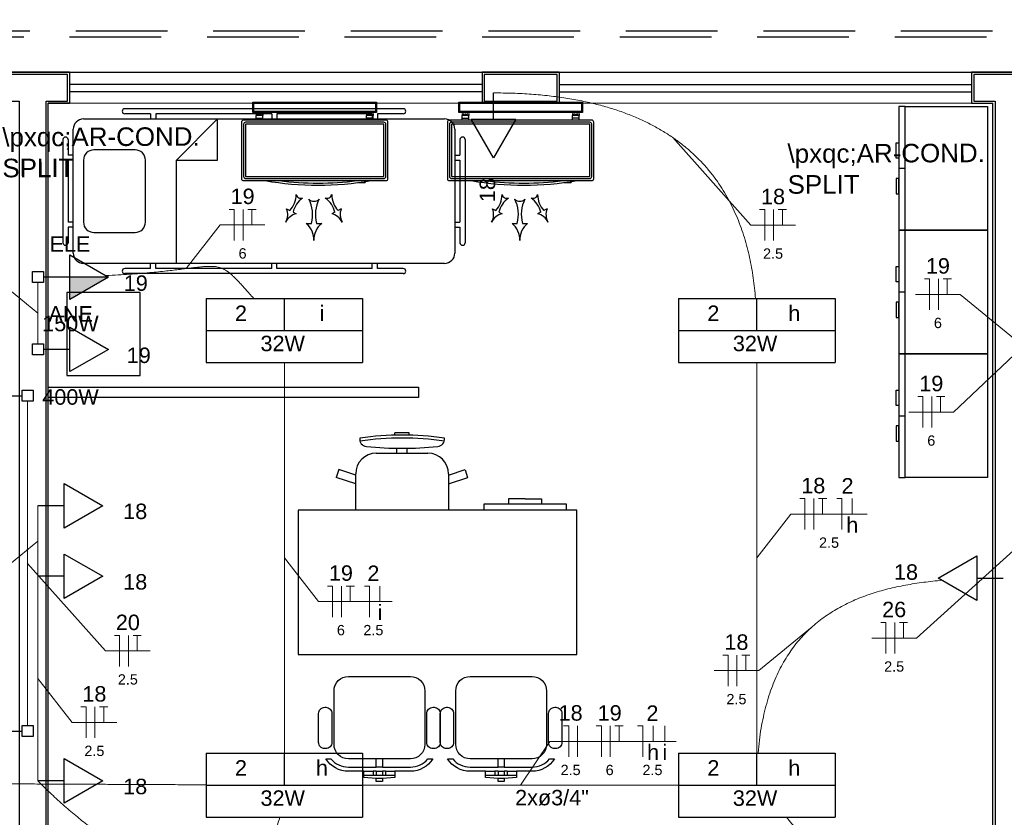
# Model space of a CAD drawing. Header units: feet. Extents: x -18 to 1038, y -110 to 48.
# Tile 166 of 199: x 786.41 to 791.18, y -12.59 to -8.73. Entities that reach past the tile are written whole.
import ezdxf

# ---------------------------------------------------------------- set-up
doc = ezdxf.new("R2010")
doc.units = ezdxf.units.FT
doc.header["$MEASUREMENT"] = 0
doc.linetypes.add('HIDDEN', pattern=[0.9525, 0.635, -0.3175])
for name, color, linetype, lineweight in [('02', 2, 'Continuous', 20), ('EL-Condutos', 4, 'Continuous', 5), ('EL-Fios (Fase 1)', 7, 'Continuous', 5), ('EL-Fios (Fase 2)', 7, 'Continuous', 5), ('EL-Fios (Fase 3)', 7, 'Continuous', 5), ('EL-Fios (Neutro)', 7, 'Continuous', 5), ('EL-Fios (Retorno)', 7, 'Continuous', 5), ('EL-Fios (Terra)', 7, 'Continuous', 5), ('EL-Textos conduto', 7, 'Continuous', 5), ('EL-Textos fios', 7, 'Continuous', 5), ('Textos', 7, 'Continuous', 5)]:
    doc.layers.add(name, color=color, linetype=linetype, lineweight=lineweight)
for name, color, linetype in [('100_IMPIANTI', 251, 'Continuous'), ('ar-mob', 251, 'Continuous'), ('JANELA', 3, 'Continuous'), ('MOBILARIO', 8, 'Continuous'), ('P-SIMBOL', 5, 'Continuous'), ('parede', 5, 'Continuous'), ('porta', 3, 'Continuous'), ('PROJEÇÃO', 6, 'HIDDEN')]:
    doc.layers.add(name, color=color, linetype=linetype)
doc.styles.add('Arial', font='arial.ttf')

msp = doc.modelspace()

# ---------------------------------------------------------------- hatches: boundary and pattern name
at = {"layer": 'P-SIMBOL', "linetype": 'Continuous'}
msp.add_hatch(color=256, dxfattribs=at).paths.add_polyline_path([(786.6511, -9.9737), (786.8386, -9.9737), (786.6511, -10.082)])

# ---------------------------------------------------------------- linework, layer by layer
at = {"layer": '02', "color": 251}
for p, q in [((788.6499, -8.9803), (786.6499, -8.9803)), ((789.0233, -8.9803), (791.0233, -8.9803)), ((788.6499, -9.1303), (786.6499, -9.1303)), ((789.0233, -9.1303), (791.0233, -9.1303))]:
    msp.add_line(p, q, dxfattribs=at)
at = {"layer": '100_IMPIANTI'}
for p, q in [((787.5386, -9.1753), (787.5386, -9.1253)), ((787.5386, -9.1253), (788.1386, -9.1253)), ((787.5436, -9.1703), (787.5436, -9.1303)), ((787.5436, -9.1303), (788.1336, -9.1303)), ((788.1336, -9.1303), (788.1336, -9.1703)), ((788.1386, -9.1253), (788.1386, -9.1753)), ((788.5366, -9.1753), (788.5366, -9.1253)), ((788.5366, -9.1253), (789.1366, -9.1253)), ((788.5416, -9.1703), (788.5416, -9.1303)), ((788.5416, -9.1303), (789.1316, -9.1303)), ((789.1316, -9.1303), (789.1316, -9.1703)), ((789.1366, -9.1253), (789.1366, -9.1753)), ((788.1836, -9.2123), (787.4936, -9.2123)), ((788.1386, -9.1753), (787.5386, -9.1753)), ((788.1336, -9.1703), (787.5436, -9.1703)), ((787.5549, -9.1819), (787.5565, -9.1803)), ((787.5549, -9.1803), (787.5549, -9.1903)), ((787.5874, -9.1903), (787.5549, -9.1903)), ((787.5549, -9.2023), (787.5549, -9.1903)), ((787.5549, -9.2123), (787.5549, -9.2023)), ((787.5549, -9.2023), (787.5874, -9.2023)), ((787.5553, -9.1903), (787.5653, -9.1803)), ((787.5642, -9.1903), (787.5742, -9.1803)), ((787.573, -9.1903), (787.583, -9.1803)), ((787.5818, -9.1903), (787.5874, -9.1848)), ((787.5874, -9.1803), (787.5874, -9.1903)), ((787.5874, -9.2023), (787.5874, -9.1903)), ((787.5874, -9.2123), (787.5874, -9.2023)), ((788.0898, -9.1803), (788.0898, -9.1903)), ((788.0898, -9.1819), (788.0914, -9.1803)), ((788.1223, -9.1903), (788.0898, -9.1903)), ((788.0898, -9.2023), (788.0898, -9.1903)), ((788.0898, -9.2123), (788.0898, -9.2023)), ((788.1223, -9.2023), (788.0898, -9.2023)), ((788.0902, -9.1903), (788.1002, -9.1803)), ((788.0991, -9.1903), (788.1091, -9.1803)), ((788.1079, -9.1903), (788.1179, -9.1803)), ((788.1167, -9.1903), (788.1223, -9.1848)), ((788.1223, -9.1803), (788.1223, -9.1903)), ((788.1223, -9.2023), (788.1223, -9.1903)), ((788.1223, -9.2123), (788.1223, -9.2023)), ((789.1816, -9.2123), (788.4916, -9.2123)), ((789.1366, -9.1753), (788.5366, -9.1753)), ((789.1316, -9.1703), (788.5416, -9.1703)), ((788.5529, -9.1819), (788.5545, -9.1803)), ((788.5529, -9.1803), (788.5529, -9.1903)), ((788.5854, -9.1903), (788.5529, -9.1903)), ((788.5529, -9.2023), (788.5529, -9.1903)), ((788.5529, -9.2123), (788.5529, -9.2023)), ((788.5529, -9.2023), (788.5854, -9.2023)), ((788.5534, -9.1903), (788.5634, -9.1803)), ((788.5622, -9.1903), (788.5722, -9.1803)), ((788.571, -9.1903), (788.581, -9.1803)), ((788.5799, -9.1903), (788.5854, -9.1848)), ((788.5854, -9.1803), (788.5854, -9.1903)), ((788.5854, -9.2023), (788.5854, -9.1903)), ((788.5854, -9.2123), (788.5854, -9.2023)), ((789.0878, -9.1803), (789.0878, -9.1903)), ((789.0878, -9.1819), (789.0894, -9.1803)), ((789.1203, -9.1903), (789.0878, -9.1903)), ((789.0878, -9.2023), (789.0878, -9.1903)), ((789.0878, -9.2123), (789.0878, -9.2023)), ((789.1203, -9.2023), (789.0878, -9.2023)), ((789.0883, -9.1903), (789.0983, -9.1803)), ((789.0971, -9.1903), (789.1071, -9.1803)), ((789.1059, -9.1903), (789.1159, -9.1803)), ((789.1148, -9.1903), (789.1203, -9.1848)), ((789.1203, -9.1803), (789.1203, -9.1903)), ((789.1203, -9.2023), (789.1203, -9.1903)), ((789.1203, -9.2123), (789.1203, -9.2023)), ((787.4836, -9.2223), (787.4836, -9.4958)), ((787.4936, -9.2323), (787.4936, -9.4858)), ((788.1736, -9.2223), (787.5036, -9.2223)), ((788.1736, -9.2323), (787.5036, -9.2323)), ((787.5036, -9.2323), (787.5036, -9.4858)), ((788.1736, -9.4858), (788.1736, -9.2323)), ((788.1836, -9.4858), (788.1836, -9.2323)), ((788.1936, -9.4958), (788.1936, -9.2223)), ((788.4816, -9.2223), (788.4816, -9.4958)), ((788.4916, -9.2323), (788.4916, -9.4858)), ((789.1716, -9.2223), (788.5016, -9.2223)), ((789.1716, -9.2323), (788.5016, -9.2323)), ((788.5016, -9.2323), (788.5016, -9.4858)), ((789.1716, -9.4858), (789.1716, -9.2323)), ((789.1816, -9.4858), (789.1816, -9.2323)), ((789.1916, -9.4958), (789.1916, -9.2223)), ((787.5036, -9.4858), (788.1736, -9.4858)), ((787.5036, -9.4958), (788.1736, -9.4958)), ((788.5016, -9.4858), (789.1716, -9.4858)), ((788.5016, -9.4958), (789.1716, -9.4958)), ((787.4936, -9.5058), (788.1836, -9.5058)), ((788.0506, -9.5158), (788.0506, -9.515)), ((788.0831, -9.5158), (788.0506, -9.5158)), ((788.0831, -9.5158), (788.0831, -9.5103)), ((788.4916, -9.5058), (789.1816, -9.5058)), ((789.0486, -9.5158), (789.0486, -9.515)), ((789.0811, -9.5158), (789.0486, -9.5158)), ((789.0811, -9.5158), (789.0811, -9.5103)), ((787.7025, -9.6424), (787.718, -9.6506)), ((787.7335, -9.6588), (787.7489, -9.667)), ((787.9363, -9.6588), (787.9209, -9.667)), ((787.9673, -9.6424), (787.9518, -9.6506)), ((788.7006, -9.6424), (788.7161, -9.6506)), ((788.7315, -9.6588), (788.747, -9.667)), ((788.9344, -9.6588), (788.9189, -9.667)), ((788.9653, -9.6424), (788.9498, -9.6506)), ((787.7974, -9.7131), (787.8224, -9.7131)), ((787.8474, -9.7131), (787.8724, -9.7131)), ((788.7954, -9.7131), (788.8204, -9.7131)), ((788.8454, -9.7131), (788.8704, -9.7131))]:
    msp.add_line(p, q, dxfattribs=at)
for centre, radius, start, end in [((787.4936, -9.2223), 0.01, 90, 180), ((788.1836, -9.2223), 0.01, 0, 90), ((788.4916, -9.2223), 0.01, 90, 180), ((789.1816, -9.2223), 0.01, 0, 90), ((787.5036, -9.2323), 0.01, 90, 180), ((788.1736, -9.2323), 0.01, 0, 90), ((788.5016, -9.2323), 0.01, 90, 180), ((789.1716, -9.2323), 0.01, 0, 90), ((787.4936, -9.4958), 0.01, 180, 270), ((787.5036, -9.4858), 0.01, 180, 270), ((788.1736, -9.4858), 0.01, 270, 360), ((788.1836, -9.4958), 0.01, 270, 0), ((788.4916, -9.4958), 0.01, 180, 270), ((788.5016, -9.4858), 0.01, 180, 270), ((789.1716, -9.4858), 0.01, 270, 360), ((789.1816, -9.4958), 0.01, 270, 0), ((787.8549, -8.0301), 1.4977, 260.1568, 279.8432), ((787.8549, -8.0301), 1.4877, 262.7035, 277.2965), ((788.853, -8.0301), 1.4977, 260.1568, 279.8432), ((788.853, -8.0301), 1.4877, 262.7035, 277.2965), ((787.6337, -9.5721), 0.1152, 317.0365, 359.2191), ((787.8458, -9.6845), 0.1152, 124.9222, 167.1048), ((787.772, -9.5675), 0.0239, 194.9419, 289.1995), ((787.8978, -9.5675), 0.0239, 250.8005, 345.0581), ((787.824, -9.6845), 0.1152, 12.8952, 55.0778), ((788.0361, -9.5721), 0.1152, 180.7809, 222.9635), ((788.6317, -9.5721), 0.1152, 317.0365, 359.2191), ((788.8438, -9.6845), 0.1152, 124.9222, 167.1048), ((788.77, -9.5675), 0.0239, 194.9419, 289.1995), ((788.8959, -9.5675), 0.0239, 250.8005, 345.0581), ((788.8221, -9.6845), 0.1152, 12.8952, 55.0778), ((789.0341, -9.5721), 0.1152, 180.7809, 222.9635), ((787.8349, -9.572), 0.0341, 222.8712, 317.1288), ((787.6634, -9.6704), 0.1646, 344.9658, 27.1485), ((788.0064, -9.6704), 0.1646, 152.8515, 195.0342), ((788.8329, -9.572), 0.0341, 222.8712, 317.1288), ((788.6615, -9.6704), 0.1646, 344.9658, 27.1485), ((789.0044, -9.6704), 0.1646, 152.8515, 195.0342), ((787.636, -9.6702), 0.0721, 329.7648, 22.6536), ((787.7633, -9.7377), 0.0721, 101.4877, 154.3766), ((787.9065, -9.7377), 0.0721, 25.6234, 78.5123), ((788.0338, -9.6702), 0.0721, 157.3464, 210.2352), ((788.6341, -9.6702), 0.0721, 329.7648, 22.6536), ((788.7613, -9.7377), 0.0721, 101.4877, 154.3766), ((788.9046, -9.7377), 0.0721, 25.6234, 78.5123), ((789.0318, -9.6702), 0.0721, 157.3464, 210.2352), ((787.732, -9.7926), 0.103, 357.6941, 50.583), ((787.9378, -9.7926), 0.103, 129.417, 182.3059), ((788.7301, -9.7926), 0.103, 357.6941, 50.583), ((788.9358, -9.7926), 0.103, 129.417, 182.3059)]:
    msp.add_arc(centre, radius, start, end, dxfattribs=at)
at = {"layer": 'ar-mob', "color": 251, "linetype": 'Continuous', "ltscale": 0.2}
for p, q in [((790.6708, -9.4459), (790.7008, -9.4459)), ((790.6708, -10.0459), (790.7008, -10.0459)), ((790.6708, -10.6459), (790.7008, -10.6459))]:
    msp.add_line(p, q, dxfattribs=at)
at = {"layer": 'ar-mob', "linetype": 'Continuous', "ltscale": 0.2}
for points in [[(790.7008, -9.1459), (790.6708, -9.1459), (790.6708, -9.7459), (790.7008, -9.7459)], [(790.7008, -9.1459), (791.1008, -9.1459), (791.1008, -9.7459), (790.7008, -9.7459), (790.7008, -9.1459)], [(790.7008, -9.7459), (790.6708, -9.7459), (790.6708, -10.3459), (790.7008, -10.3459)], [(790.7008, -9.7459), (791.1008, -9.7459), (791.1008, -10.3459), (790.7008, -10.3459), (790.7008, -9.7459)], [(790.7008, -10.3459), (790.6708, -10.3459), (790.6708, -10.9459), (790.7008, -10.9459)], [(790.7008, -10.3459), (791.1008, -10.3459), (791.1008, -10.9459), (790.7008, -10.9459), (790.7008, -10.3459)]]:
    msp.add_lwpolyline(points, dxfattribs=at)
for points in [[(790.6708, -9.397), (790.6582, -9.397), (790.6582, -9.3219), (790.6708, -9.3219)], [(790.6708, -9.4948), (790.6582, -9.4948), (790.6582, -9.5698), (790.6708, -9.5698)], [(790.6708, -9.997), (790.6582, -9.997), (790.6582, -9.9219), (790.6708, -9.9219)], [(790.6708, -10.0948), (790.6582, -10.0948), (790.6582, -10.1698), (790.6708, -10.1698)], [(790.6708, -10.597), (790.6582, -10.597), (790.6582, -10.5219), (790.6708, -10.5219)], [(790.6708, -10.6948), (790.6582, -10.6948), (790.6582, -10.7698), (790.6708, -10.7698)]]:
    msp.add_lwpolyline(points, close=True, dxfattribs=at)
at = {"layer": 'Defpoints', "color": 251}
msp.add_lwpolyline([(771.3966, 5.4198), (784.9266, 5.4198), (784.9266, -5.9803), (778.9966, -5.9803), (778.9966, -8.9803), (802.9266, -8.9803), (802.9264, -20.3804), (771.3966, -20.3804), (771.3966, -8.9803), (776.6966, -8.9803), (776.6966, -5.9803), (771.3966, -5.9803)], close=True, dxfattribs=at)
at = {"layer": 'EL-Condutos', "linetype": 'Continuous'}
for points in [[(788.7046, -9.0803), (788.7995, -9.0819), (788.8898, -9.0868), (788.9755, -9.0947), (789.0567, -9.1057), (789.1337, -9.1195), (789.2064, -9.1361), (789.275, -9.1553), (789.3397, -9.1771), (789.4005, -9.2013), (789.4575, -9.2279), (789.5108, -9.2567), (789.5606, -9.2875), (789.6069, -9.3204), (789.65, -9.3552), (789.6898, -9.3917), (789.7265, -9.4299), (789.7602, -9.4696), (789.791, -9.5108), (789.819, -9.5533), (789.8444, -9.597), (789.8672, -9.6419), (789.8876, -9.6877), (789.9056, -9.7345), (789.9214, -9.782), (789.9351, -9.8302), (789.9468, -9.8789), (789.9565, -9.9281), (789.9645, -9.9776), (789.9709, -10.0274), (789.9756, -10.0772)], [(786.8266, -9.9666), (786.8865, -9.9634), (786.9416, -9.9599), (786.9923, -9.9561), (787.0387, -9.9521), (787.0811, -9.948), (787.1197, -9.944), (787.1548, -9.9399), (787.1866, -9.9361), (787.2153, -9.9325), (787.2413, -9.9293), (787.2647, -9.9265), (787.2858, -9.9243), (787.3047, -9.9226), (787.3219, -9.9217), (787.3375, -9.9216), (787.3517, -9.9223), (787.3647, -9.9241), (787.377, -9.9269), (787.3885, -9.9309), (787.3997, -9.9361), (787.4108, -9.9427), (787.4219, -9.9507), (787.4333, -9.9602), (787.4454, -9.9713), (787.4582, -9.9841), (787.4721, -9.9987), (787.4873, -10.0152), (787.504, -10.0337), (787.5225, -10.0542), (787.5431, -10.0769)], [(786.4966, -10.0003), (786.4966, -10.014), (786.4966, -10.0269), (786.4966, -10.039), (786.4966, -10.0505), (786.4966, -10.0614), (786.4966, -10.0717), (786.4966, -10.0815), (786.4966, -10.0909), (786.4966, -10.0999), (786.4966, -10.1086), (786.4966, -10.117), (786.4966, -10.1251), (786.4966, -10.1331), (786.4966, -10.141), (786.4966, -10.1489), (786.4966, -10.1567), (786.4966, -10.1646), (786.4966, -10.1726), (786.4966, -10.1807), (786.4966, -10.1891), (786.4966, -10.1978), (786.4966, -10.2068), (786.4966, -10.2162), (786.4966, -10.226), (786.4966, -10.2363), (786.4966, -10.2472), (786.4966, -10.2587), (786.4966, -10.2709), (786.4966, -10.2838), (786.4966, -10.2974)], [(787.6916, -10.3868), (787.6916, -10.4744), (787.6916, -10.557), (787.6916, -10.6348), (787.6916, -10.7084), (787.6916, -10.778), (787.6916, -10.844), (787.6916, -10.9067), (787.6916, -10.9666), (787.6916, -11.0239), (787.6916, -11.0791), (787.6916, -11.1325), (787.6916, -11.1845), (787.6916, -11.2353), (787.6916, -11.2855), (787.6916, -11.3353), (787.6916, -11.3851), (787.6916, -11.4352), (787.6916, -11.4861), (787.6916, -11.5381), (787.6916, -11.5915), (787.6916, -11.6467), (787.6916, -11.704), (787.6916, -11.7639), (787.6916, -11.8266), (787.6916, -11.8926), (787.6916, -11.9622), (787.6916, -12.0358), (787.6916, -12.1136), (787.6916, -12.1962), (787.6916, -12.2837)], [(789.9816, -10.3868), (789.9816, -10.4744), (789.9816, -10.557), (789.9816, -10.6348), (789.9816, -10.7084), (789.9816, -10.778), (789.9816, -10.844), (789.9816, -10.9067), (789.9816, -10.9666), (789.9816, -11.0239), (789.9816, -11.0791), (789.9816, -11.1325), (789.9816, -11.1845), (789.9816, -11.2353), (789.9816, -11.2855), (789.9816, -11.3353), (789.9816, -11.3851), (789.9816, -11.4352), (789.9816, -11.4861), (789.9816, -11.5381), (789.9816, -11.5915), (789.9816, -11.6467), (789.9816, -11.704), (789.9816, -11.7639), (789.9816, -11.8266), (789.9816, -11.8926), (789.9816, -11.9622), (789.9816, -12.0358), (789.9816, -12.1136), (789.9816, -12.1962), (789.9816, -12.2837)], [(786.4466, -10.576), (786.4466, -10.6512), (786.4466, -10.7218), (786.4466, -10.7879), (786.4466, -10.85), (786.4466, -10.9084), (786.4466, -10.9634), (786.4466, -11.0154), (786.4466, -11.0647), (786.4466, -11.1116), (786.4466, -11.1564), (786.4466, -11.1996), (786.4466, -11.2415), (786.4466, -11.2823), (786.4466, -11.3224), (786.4466, -11.3622), (786.4466, -11.402), (786.4466, -11.4422), (786.4466, -11.483), (786.4466, -11.5248), (786.4466, -11.568), (786.4466, -11.6129), (786.4466, -11.6598), (786.4466, -11.7091), (786.4466, -11.761), (786.4466, -11.816), (786.4466, -11.8744), (786.4466, -11.9365), (786.4466, -12.0027), (786.4466, -12.0732), (786.4466, -12.1485)], [(786.4966, -11.0829), (786.4966, -11.0994), (786.4966, -11.1149), (786.4966, -11.1294), (786.4966, -11.143), (786.4966, -11.1557), (786.4966, -11.1677), (786.4966, -11.179), (786.4966, -11.1897), (786.4966, -11.1998), (786.4966, -11.2095), (786.4966, -11.2188), (786.4966, -11.2279), (786.4966, -11.2366), (786.4966, -11.2453), (786.4966, -11.2538), (786.4966, -11.2624), (786.4966, -11.271), (786.4966, -11.2798), (786.4966, -11.2888), (786.4966, -11.2982), (786.4966, -11.3079), (786.4966, -11.318), (786.4966, -11.3287), (786.4966, -11.34), (786.4966, -11.352), (786.4966, -11.3647), (786.4966, -11.3783), (786.4966, -11.3928), (786.4966, -11.4083), (786.4966, -11.4248)], [(786.4966, -11.4248), (786.4966, -11.4728), (786.4966, -11.5177), (786.4966, -11.5598), (786.4966, -11.5992), (786.4966, -11.6361), (786.4966, -11.6709), (786.4966, -11.7037), (786.4966, -11.7347), (786.4966, -11.7642), (786.4966, -11.7924), (786.4966, -11.8194), (786.4966, -11.8456), (786.4966, -11.8711), (786.4966, -11.8962), (786.4966, -11.921), (786.4966, -11.9458), (786.4966, -11.9709), (786.4966, -11.9964), (786.4966, -12.0226), (786.4966, -12.0496), (786.4966, -12.0778), (786.4966, -12.1073), (786.4966, -12.1383), (786.4966, -12.1711), (786.4966, -12.2058), (786.4966, -12.2428), (786.4966, -12.2822), (786.4966, -12.3243), (786.4966, -12.3692), (786.4966, -12.4172)], [(789.988, -12.2811), (789.9944, -12.2199), (790.0029, -12.1617), (790.0135, -12.1064), (790.0262, -12.0539), (790.0408, -12.0041), (790.0573, -11.9571), (790.0757, -11.9126), (790.0958, -11.8707), (790.1177, -11.8313), (790.1413, -11.7943), (790.1666, -11.7595), (790.1934, -11.7271), (790.2217, -11.6968), (790.2515, -11.6686), (790.2827, -11.6424), (790.3152, -11.6182), (790.349, -11.5959), (790.3841, -11.5754), (790.4204, -11.5566), (790.4578, -11.5395), (790.4962, -11.524), (790.5357, -11.51), (790.5761, -11.4975), (790.6175, -11.4863), (790.6597, -11.4764), (790.7027, -11.4678), (790.7464, -11.4603), (790.7908, -11.4539), (790.8358, -11.4485), (790.8814, -11.4441)], [(785.7535, -12.4285), (785.8279, -12.4289), (785.8985, -12.4292), (785.9654, -12.4295), (786.029, -12.4298), (786.0894, -12.4301), (786.147, -12.4304), (786.202, -12.4307), (786.2546, -12.4309), (786.3051, -12.4312), (786.3538, -12.4314), (786.4007, -12.4316), (786.4463, -12.4318), (786.4908, -12.4321), (786.5344, -12.4323), (786.5774, -12.4325), (786.6199, -12.4327), (786.6623, -12.4329), (786.7048, -12.4331), (786.7477, -12.4333), (786.7912, -12.4335), (786.8355, -12.4337), (786.8809, -12.4339), (786.9276, -12.4341), (786.9759, -12.4344), (787.0261, -12.4346), (787.0783, -12.4349), (787.1329, -12.4351), (787.19, -12.4354), (787.25, -12.4357), (787.313, -12.436)], [(786.4966, -12.4172), (786.5621, -12.4808), (786.6259, -12.539), (786.688, -12.592), (786.7483, -12.64), (786.807, -12.683), (786.8639, -12.7213), (786.9191, -12.755), (786.9725, -12.7842), (787.0242, -12.8091), (787.074, -12.8299), (787.122, -12.8466), (787.1682, -12.8594), (787.2126, -12.8684), (787.2551, -12.8739), (787.2957, -12.876), (787.3344, -12.8747), (787.3713, -12.8703), (787.4062, -12.8629), (787.4391, -12.8526), (787.4702, -12.8396), (787.4992, -12.8241), (787.5263, -12.8061), (787.5514, -12.7859), (787.5745, -12.7635), (787.5955, -12.7392), (787.6146, -12.713), (787.6315, -12.6851), (787.6464, -12.6557), (787.6592, -12.6249), (787.6699, -12.5929)], [(788.0703, -12.4378), (788.136, -12.4378), (788.1986, -12.4378), (788.2585, -12.4378), (788.3158, -12.4378), (788.3707, -12.4378), (788.4234, -12.4378), (788.4742, -12.4378), (788.5233, -12.4378), (788.5708, -12.4378), (788.6171, -12.4378), (788.6623, -12.4378), (788.7066, -12.4378), (788.7503, -12.4378), (788.7936, -12.4378), (788.8366, -12.4378), (788.8797, -12.4378), (788.9229, -12.4378), (788.9666, -12.4378), (789.0109, -12.4378), (789.0561, -12.4378), (789.1024, -12.4378), (789.15, -12.4378), (789.199, -12.4378), (789.2498, -12.4378), (789.3026, -12.4378), (789.3575, -12.4378), (789.4147, -12.4378), (789.4746, -12.4378), (789.5373, -12.4378), (789.6029, -12.4378)], [(790.1257, -12.593), (790.1518, -12.6245), (790.1768, -12.656), (790.2004, -12.6875), (790.2227, -12.719), (790.2437, -12.7506), (790.2632, -12.7823), (790.2811, -12.814), (790.2975, -12.8458), (790.3123, -12.8777), (790.3253, -12.9096), (790.3366, -12.9417), (790.3461, -12.9738), (790.3537, -13.0061), (790.3593, -13.0385), (790.3629, -13.071), (790.3644, -13.1036), (790.3638, -13.1364), (790.361, -13.1694), (790.3559, -13.2025), (790.3485, -13.2358), (790.3387, -13.2693), (790.3265, -13.303), (790.3117, -13.3369), (790.2943, -13.3709), (790.2743, -13.4052), (790.2516, -13.4398), (790.2262, -13.4745), (790.1979, -13.5095), (790.1667, -13.5448), (790.1325, -13.5803)]]:
    msp.add_spline(points, degree=3, dxfattribs=at)
at = {"layer": 'EL-Fios (Fase 1)'}
msp.add_line((790.6502, -11.799), (790.6502, -11.649), dxfattribs=at)
at = {"layer": 'EL-Fios (Fase 2)'}
for p, q in [((787.4914, -9.7954), (787.4914, -9.6454)), ((790.0631, -9.7963), (790.0631, -9.6463)), ((790.8623, -10.1327), (790.8623, -9.9827)), ((790.8302, -10.7031), (790.8302, -10.5531)), ((790.258, -11.1982), (790.258, -11.0482)), ((787.968, -11.6224), (787.968, -11.4724)), ((789.8856, -11.9571), (789.8856, -11.8071)), ((786.773, -12.2081), (786.773, -12.0581)), ((789.113, -12.3007), (789.113, -12.1507)), ((789.2711, -12.3007), (789.2711, -12.1507))]:
    msp.add_line(p, q, dxfattribs=at)
at = {"layer": 'EL-Fios (Fase 3)'}
msp.add_line((786.9352, -11.8615), (786.9352, -11.7115), dxfattribs=at)
at = {"layer": 'EL-Fios (Neutro)'}
for p, q in [((787.4235, -9.6454), (787.4485, -9.6454)), ((787.4485, -9.7954), (787.4485, -9.6454)), ((789.9953, -9.6463), (790.0203, -9.6463)), ((790.0203, -9.7963), (790.0203, -9.6463)), ((790.7945, -9.9827), (790.8195, -9.9827)), ((790.8195, -10.1327), (790.8195, -9.9827)), ((790.7623, -10.5531), (790.7873, -10.5531)), ((790.7873, -10.7031), (790.7873, -10.5531)), ((790.1902, -11.0482), (790.2152, -11.0482)), ((790.2152, -11.1982), (790.2152, -11.0482)), ((790.3696, -11.0482), (790.3946, -11.0482)), ((790.3946, -11.1982), (790.3946, -11.0482)), ((787.9002, -11.4724), (787.9252, -11.4724)), ((787.9252, -11.6224), (787.9252, -11.4724)), ((788.0796, -11.4724), (788.1046, -11.4724)), ((788.1046, -11.6224), (788.1046, -11.4724)), ((790.5824, -11.649), (790.6074, -11.649)), ((790.6074, -11.799), (790.6074, -11.649)), ((786.8673, -11.7115), (786.8923, -11.7115)), ((786.8923, -11.8615), (786.8923, -11.7115)), ((789.8178, -11.8071), (789.8428, -11.8071)), ((789.8428, -11.9571), (789.8428, -11.8071)), ((786.7052, -12.0581), (786.7302, -12.0581)), ((786.7302, -12.2081), (786.7302, -12.0581)), ((789.0452, -12.1507), (789.0702, -12.1507)), ((789.0702, -12.3007), (789.0702, -12.1507)), ((789.2032, -12.1507), (789.2282, -12.1507)), ((789.2282, -12.3007), (789.2282, -12.1507)), ((789.4041, -12.1507), (789.4291, -12.1507)), ((789.4291, -12.3007), (789.4291, -12.1507))]:
    msp.add_line(p, q, dxfattribs=at)
at = {"layer": 'EL-Fios (Retorno)'}
for p, q in [((790.4446, -11.1232), (790.4446, -11.0482)), ((788.1546, -11.5474), (788.1546, -11.4724)), ((789.4791, -12.2257), (789.4791, -12.1507)), ((789.5362, -12.2257), (789.5362, -12.1507))]:
    msp.add_line(p, q, dxfattribs=at)
at = {"layer": 'EL-Fios (Terra)'}
for points in [[(787.5342, -9.7204), (787.5342, -9.6454), (787.5142, -9.6454), (787.5542, -9.6454)], [(790.106, -9.7213), (790.106, -9.6463), (790.086, -9.6463), (790.126, -9.6463)], [(790.9052, -10.0577), (790.9052, -9.9827), (790.8852, -9.9827), (790.9252, -9.9827)], [(790.8731, -10.6281), (790.8731, -10.5531), (790.8531, -10.5531), (790.8931, -10.5531)], [(790.3009, -11.1232), (790.3009, -11.0482), (790.2809, -11.0482), (790.3209, -11.0482)], [(788.0109, -11.5474), (788.0109, -11.4724), (787.9909, -11.4724), (788.0309, -11.4724)], [(790.6931, -11.724), (790.6931, -11.649), (790.6731, -11.649), (790.7131, -11.649)], [(786.978, -11.7865), (786.978, -11.7115), (786.958, -11.7115), (786.998, -11.7115)], [(789.9285, -11.8821), (789.9285, -11.8071), (789.9085, -11.8071), (789.9485, -11.8071)], [(786.8159, -12.1331), (786.8159, -12.0581), (786.7959, -12.0581), (786.8359, -12.0581)], [(789.3139, -12.2257), (789.3139, -12.1507), (789.2939, -12.1507), (789.3339, -12.1507)]]:
    msp.add_lwpolyline(points, dxfattribs=at)
at = {"layer": 'EL-Textos fios'}
for p, q in [((789.5746, -9.297), (789.9524, -9.7213)), ((787.215, -9.9326), (787.3807, -9.7204)), ((787.3807, -9.7204), (787.5971, -9.7204)), ((789.9524, -9.7213), (790.1688, -9.7213)), ((791.8309, -9.7795), (790.9359, -10.6281)), ((786.4966, -10.1489), (786.2381, -9.9367)), ((790.7516, -10.0577), (790.9681, -10.0577)), ((791.2266, -10.2698), (790.9681, -10.0577)), ((790.7195, -10.6281), (790.9359, -10.6281)), ((789.9816, -11.3353), (790.1473, -11.1232)), ((790.1473, -11.1232), (790.5166, -11.1232)), ((786.4966, -11.2538), (786.2381, -11.466)), ((791.2266, -11.2997), (790.7559, -11.724)), ((787.6916, -11.3353), (787.8573, -11.5474)), ((786.4466, -11.3622), (786.8245, -11.7865)), ((787.8573, -11.5474), (788.2143, -11.5474)), ((790.2499, -11.67), (789.9913, -11.8821)), ((790.5395, -11.724), (790.7559, -11.724)), ((786.8245, -11.7865), (787.0409, -11.7865)), ((789.7749, -11.8821), (789.9913, -11.8821)), ((786.4966, -11.921), (786.6623, -12.1331)), ((786.6623, -12.1331), (786.8787, -12.1331)), ((788.8366, -12.4378), (788.978, -12.2257)), ((788.978, -12.2257), (789.5907, -12.2257))]:
    msp.add_line(p, q, dxfattribs=at)
at = {"layer": 'JANELA', "color": 251}
for points in [[(786.5366, -9.1203), (786.6399, -9.1203), (786.6399, -8.9903), (785.8066, -8.9903), (785.8066, -9.1203), (786.4066, -9.1203), (786.4066, -13.5403), (786.3066, -13.5403), (786.3066, -13.6703), (790.2166, -13.6703), (790.2166, -13.5403), (786.5366, -13.5403)], [(789.0133, -8.9903), (788.6599, -8.9903), (788.6599, -9.1203), (789.0133, -9.1203)], [(791.6549, -8.9903), (791.0333, -8.9903), (791.0333, -9.1203), (791.1366, -9.1203), (791.1366, -13.5403), (791.0366, -13.5403), (791.0366, -13.6703), (795.5166, -13.6703), (795.5166, -13.5403), (791.2666, -13.5403), (791.2666, -9.1203), (791.6549, -9.1203)]]:
    msp.add_lwpolyline(points, close=True, dxfattribs=at)
at = {"layer": 'MOBILARIO', "color": 251}
for p, q in [((788.2679, -9.1569), (786.9179, -9.1569)), ((786.7179, -9.2069), (788.4679, -9.2069)), ((787.0429, -9.1819), (786.9179, -9.1819)), ((787.0429, -9.1819), (787.0429, -9.2069)), ((787.6304, -9.1819), (787.0679, -9.1819)), ((787.0679, -9.1819), (787.0679, -9.2069)), ((787.1679, -9.4069), (787.3679, -9.2069)), ((787.3679, -9.4069), (787.3679, -9.2069)), ((787.6304, -9.1819), (787.6304, -9.2069)), ((788.1179, -9.1819), (787.6554, -9.1819)), ((787.6554, -9.1819), (787.6554, -9.2069)), ((788.1179, -9.1819), (788.1179, -9.2069)), ((788.2679, -9.1819), (788.1429, -9.1819)), ((788.1429, -9.1819), (788.1429, -9.2069)), ((786.6679, -9.8569), (786.6679, -9.2569)), ((788.5179, -9.2569), (788.5179, -9.8569)), ((786.6179, -9.3069), (786.6179, -9.8069)), ((786.6429, -9.3069), (786.6429, -9.3819)), ((788.5429, -9.3069), (788.5429, -9.3819)), ((788.5679, -9.3069), (788.5679, -9.8069)), ((786.6679, -9.3819), (786.6429, -9.3819)), ((788.5179, -9.3819), (788.5429, -9.3819)), ((786.6429, -9.4069), (786.6429, -9.7069)), ((786.6679, -9.4069), (786.6429, -9.4069)), ((787.1679, -9.9069), (787.1679, -9.4069)), ((787.1679, -9.4069), (787.3679, -9.4069)), ((788.5179, -9.4069), (788.5429, -9.4069)), ((788.5429, -9.4069), (788.5429, -9.7069)), ((786.6679, -9.7069), (786.6429, -9.7069)), ((786.6429, -9.7319), (786.6429, -9.8069)), ((786.6679, -9.7319), (786.6429, -9.7319)), ((788.5179, -9.7069), (788.5429, -9.7069)), ((788.5179, -9.7319), (788.5429, -9.7319)), ((788.5429, -9.7319), (788.5429, -9.8069)), ((788.4679, -9.9069), (786.7179, -9.9069)), ((787.0429, -9.9319), (787.0429, -9.9069)), ((787.0679, -9.9319), (787.0679, -9.9069)), ((787.6304, -9.9319), (787.6304, -9.9069)), ((787.6554, -9.9319), (787.6554, -9.9069)), ((788.1179, -9.9319), (788.1179, -9.9069)), ((788.1429, -9.9319), (788.1429, -9.9069)), ((787.0429, -9.9319), (786.9179, -9.9319)), ((788.2679, -9.9569), (786.9179, -9.9569)), ((787.6304, -9.9319), (787.0679, -9.9319)), ((788.1179, -9.9319), (787.6554, -9.9319)), ((788.2679, -9.9319), (788.1429, -9.9319)), ((788.2272, -10.7396), (788.2272, -10.7288)), ((788.2972, -10.7396), (788.2972, -10.7288)), ((788.1372, -10.8278), (788.3872, -10.8278)), ((788.2372, -10.8278), (788.2372, -10.8038)), ((788.2872, -10.8278), (788.2872, -10.8038)), ((787.9556, -10.9072), (787.9432, -10.9452)), ((788.0372, -10.9337), (787.9556, -10.9072)), ((788.0372, -11.1045), (788.0372, -10.9278)), ((788.4872, -10.9337), (788.5687, -10.9072)), ((788.4872, -10.9278), (788.4872, -11.1045)), ((788.5672, -10.9077), (788.5796, -10.9457)), ((788.0372, -10.9758), (787.9432, -10.9452)), ((788.4872, -10.9758), (788.5811, -10.9452)), ((788.7786, -11.0495), (788.7786, -11.0745)), ((788.8586, -11.0495), (788.7786, -11.0495)), ((788.8586, -11.0495), (788.9386, -11.0495)), ((788.9386, -11.0495), (788.9386, -11.0745)), ((788.6586, -11.0745), (788.6586, -11.1045)), ((789.0586, -11.0745), (788.6586, -11.0745)), ((789.0586, -11.1045), (789.0586, -11.0745)), ((788.1222, -12.3702), (788.1222, -12.3902)), ((788.1372, -12.3702), (788.1222, -12.3702)), ((788.1372, -12.3702), (788.1372, -12.3902)), ((788.1672, -12.4052), (788.1372, -12.4052)), ((788.1672, -12.3702), (788.1672, -12.3902)), ((788.1822, -12.3702), (788.1672, -12.3702)), ((788.1822, -12.3902), (788.1672, -12.3902)), ((788.1822, -12.3702), (788.1822, -12.3902)), ((788.7122, -12.3702), (788.7122, -12.3902)), ((788.7272, -12.3702), (788.7122, -12.3702)), ((788.7272, -12.3702), (788.7272, -12.3902)), ((788.7572, -12.4052), (788.7272, -12.4052)), ((788.7572, -12.3702), (788.7572, -12.3902)), ((788.7722, -12.3702), (788.7572, -12.3702)), ((788.7722, -12.3902), (788.7572, -12.3902)), ((788.7722, -12.3702), (788.7722, -12.3902))]:
    msp.add_line(p, q, dxfattribs=at)
at = {"layer": 'MOBILARIO'}
for points in [[(786.7679, -9.7569), (786.9679, -9.7569, 0.414214), (787.0179, -9.7069), (787.0179, -9.7069), (787.0179, -9.4069, 0.414214), (786.9679, -9.3569), (786.9679, -9.3569), (786.7679, -9.3569, 0.414214), (786.7179, -9.4069), (786.7179, -9.4069), (786.7179, -9.7069, 0.414214), (786.7679, -9.7569), (786.7679, -9.7569)], [(788.1372, -12.3102), (788.0022, -12.3102, -0.414214), (787.9322, -12.2402), (787.9322, -12.2402), (787.9322, -11.9802, -0.414214), (788.0022, -11.9102), (788.0022, -11.9102), (788.3022, -11.9102, -0.414214), (788.3722, -11.9802), (788.3722, -11.9802), (788.3722, -12.2402, -0.414214), (788.3022, -12.3102), (788.3022, -12.3102), (788.1672, -12.3102), (788.1672, -12.3502), (788.3022, -12.3502, 0.223888), (788.3871, -12.3102), (788.3871, -12.3102), (788.4118, -12.3102, -0.255924), (788.3022, -12.3702), (788.3022, -12.3702), (788.2272, -12.3702), (788.2272, -12.4002), (788.1672, -12.4052), (788.1672, -12.4202), (788.1372, -12.4202), (788.1372, -12.4052), (788.0772, -12.4002), (788.0772, -12.3702), (788.0022, -12.3702, -0.255924), (787.8927, -12.3102), (787.8927, -12.3102), (787.9174, -12.3102, 0.223888), (788.0022, -12.3502), (788.0022, -12.3502), (788.1372, -12.3502), (788.1372, -12.3102)], [(788.7272, -12.3102), (788.5922, -12.3102, -0.414214), (788.5222, -12.2402), (788.5222, -12.2402), (788.5222, -11.9802, -0.414214), (788.5922, -11.9102), (788.5922, -11.9102), (788.8922, -11.9102, -0.414214), (788.9622, -11.9802), (788.9622, -11.9802), (788.9622, -12.2402, -0.414214), (788.8922, -12.3102), (788.8922, -12.3102), (788.7572, -12.3102), (788.7572, -12.3502), (788.8922, -12.3502, 0.223888), (788.9771, -12.3102), (788.9771, -12.3102), (789.0018, -12.3102, -0.255924), (788.8922, -12.3702), (788.8922, -12.3702), (788.8172, -12.3702), (788.8172, -12.4002), (788.7572, -12.4052), (788.7572, -12.4202), (788.7272, -12.4202), (788.7272, -12.4052), (788.6672, -12.4002), (788.6672, -12.3702), (788.5922, -12.3702, -0.255924), (788.4827, -12.3102), (788.4827, -12.3102), (788.5074, -12.3102, 0.223888), (788.5922, -12.3502), (788.5922, -12.3502), (788.7272, -12.3502), (788.7272, -12.3102)], [(787.8922, -12.2602), (787.8872, -12.2602, -0.414214), (787.8572, -12.2302), (787.8572, -12.2302), (787.8572, -12.0902, -0.414214), (787.8872, -12.0602), (787.8872, -12.0602), (787.8922, -12.0602, -0.414214), (787.9222, -12.0902), (787.9222, -12.0902), (787.9222, -12.2302, -0.414214), (787.8922, -12.2602), (787.8922, -12.2602)], [(788.3822, -12.2302), (788.3822, -12.0902, -0.414214), (788.4122, -12.0602), (788.4122, -12.0602), (788.4172, -12.0602, -0.414214), (788.4472, -12.0902), (788.4472, -12.0902), (788.4472, -12.2302, -0.414214), (788.4172, -12.2602), (788.4172, -12.2602), (788.4122, -12.2602, -0.414214), (788.3822, -12.2302), (788.3822, -12.2302)], [(788.4822, -12.2602), (788.4772, -12.2602, -0.414214), (788.4472, -12.2302), (788.4472, -12.2302), (788.4472, -12.0902, -0.414214), (788.4772, -12.0602), (788.4772, -12.0602), (788.4822, -12.0602, -0.414214), (788.5122, -12.0902), (788.5122, -12.0902), (788.5122, -12.2302, -0.414214), (788.4822, -12.2602), (788.4822, -12.2602)], [(788.9722, -12.2302), (788.9722, -12.0902, -0.414214), (789.0022, -12.0602), (789.0022, -12.0602), (789.0072, -12.0602, -0.414214), (789.0372, -12.0902), (789.0372, -12.0902), (789.0372, -12.2302, -0.414214), (789.0072, -12.2602), (789.0072, -12.2602), (789.0022, -12.2602, -0.414214), (788.9722, -12.2302), (788.9722, -12.2302)]]:
    msp.add_lwpolyline(points, format="xyb", dxfattribs=at)
for points in [[(786.992, -10.0487), (786.6366, -10.0487), (786.6366, -10.4511), (786.992, -10.4511)], [(787.7586, -11.8045), (789.1086, -11.8045), (789.1086, -11.1045), (787.7586, -11.1045)]]:
    msp.add_lwpolyline(points, close=True, dxfattribs=at)
for points in [[(786.5466, -10.5069), (788.3411, -10.5069), (788.3411, -10.5569), (786.5466, -10.5569)], [(788.1672, -12.3102), (788.1372, -12.3102)], [(788.7572, -12.3102), (788.7272, -12.3102)], [(788.1672, -12.3502), (788.1372, -12.3502)], [(788.7572, -12.3502), (788.7272, -12.3502)], [(788.0772, -12.3702), (788.1222, -12.3702)], [(788.1222, -12.3902), (788.0772, -12.3902)], [(788.1372, -12.3902), (788.1222, -12.3902)], [(788.1372, -12.3702), (788.1672, -12.3702)], [(788.1672, -12.3902), (788.1372, -12.3902)], [(788.1822, -12.3702), (788.2272, -12.3702)], [(788.2272, -12.3902), (788.1822, -12.3902)], [(788.6672, -12.3702), (788.7122, -12.3702)], [(788.7122, -12.3902), (788.6672, -12.3902)], [(788.7272, -12.3902), (788.7122, -12.3902)], [(788.7272, -12.3702), (788.7572, -12.3702)], [(788.7572, -12.3902), (788.7272, -12.3902)], [(788.7722, -12.3702), (788.8172, -12.3702)], [(788.8172, -12.3902), (788.7722, -12.3902)]]:
    msp.add_lwpolyline(points, dxfattribs=at)
at = {"layer": 'MOBILARIO', "color": 251}
for centre, radius, start, end in [((786.9179, -9.1694), 0.0125, 90, 270), ((788.2679, -9.1694), 0.0125, 270, 90), ((786.7179, -9.2569), 0.05, 90, 180), ((788.4679, -9.2569), 0.05, 0, 90), ((786.6304, -9.3069), 0.0125, 0, 180), ((788.5554, -9.3069), 0.0125, 0, 180), ((786.6304, -9.8069), 0.0125, 180, 0), ((788.5554, -9.8069), 0.0125, 180, 0), ((786.7179, -9.8569), 0.05, 180, 270), ((788.4679, -9.8569), 0.05, 270, 0), ((786.9179, -9.9444), 0.0125, 90, 270), ((788.2679, -9.9444), 0.0125, 270, 90), ((788.2622, -12.1479), 1.4083, 81.6302, 98.3698), ((788.2622, -12.5768), 1.8483, 88.915, 91.085), ((788.0916, -10.7601), 0.0349, 170.8288, 266.562), ((788.2622, -12.1629), 1.4083, 81.6302, 98.3698), ((788.4327, -10.7601), 0.0349, 273.438, 9.1712), ((788.1372, -10.9278), 0.1, 90, 180), ((788.2622, -9.1328), 1.6711, 264.0697, 275.9303), ((788.3872, -10.9278), 0.1, 0, 90)]:
    msp.add_arc(centre, radius, start, end, dxfattribs=at)
at = {"layer": 'P-SIMBOL'}
for p, q in [((788.7046, -9.2083), (788.7046, -9.0803)), ((788.7046, -9.3958), (788.5964, -9.2083)), ((788.5964, -9.2083), (788.8129, -9.2083)), ((788.8129, -9.2083), (788.7046, -9.3958)), ((786.6511, -9.8655), (786.8386, -9.9737)), ((786.6511, -10.082), (786.6511, -9.8655)), ((786.4701, -10.0002), (786.4701, -9.9472)), ((786.4701, -9.9472), (786.5231, -9.9472)), ((786.5231, -9.9472), (786.5231, -10.0002)), ((786.6511, -9.9737), (786.5231, -9.9737)), ((786.8386, -9.9737), (786.6511, -9.9737)), ((786.8386, -9.9737), (786.6511, -10.082)), ((786.5231, -10.0002), (786.4701, -10.0002)), ((787.3124, -10.0771), (787.3124, -10.3885)), ((787.3124, -10.0771), (788.0709, -10.0771)), ((787.6916, -10.2328), (787.6916, -10.0771)), ((788.0709, -10.0771), (788.0709, -10.3885)), ((789.6024, -10.0771), (789.6024, -10.3885)), ((789.6024, -10.0771), (790.3609, -10.0771)), ((789.9816, -10.2328), (789.9816, -10.0771)), ((790.3609, -10.0771), (790.3609, -10.3885)), ((786.6511, -10.2157), (786.8386, -10.324)), ((786.6511, -10.4322), (786.6511, -10.2157)), ((787.3124, -10.2328), (788.0709, -10.2328)), ((789.6024, -10.2328), (790.3609, -10.2328)), ((786.4701, -10.3505), (786.4701, -10.2975)), ((786.4701, -10.2975), (786.5231, -10.2975)), ((786.5231, -10.2975), (786.5231, -10.3505)), ((786.5231, -10.3505), (786.4701, -10.3505)), ((786.6511, -10.324), (786.5231, -10.324)), ((786.8386, -10.324), (786.6511, -10.4322)), ((787.3124, -10.3885), (788.0709, -10.3885)), ((789.6024, -10.3885), (790.3609, -10.3885)), ((786.4201, -10.5757), (786.4201, -10.5226)), ((786.4201, -10.5226), (786.4731, -10.5226)), ((786.4731, -10.5226), (786.4731, -10.5757)), ((786.2921, -10.5492), (786.4201, -10.5492)), ((786.4731, -10.5757), (786.4201, -10.5757)), ((786.6246, -10.9746), (786.8121, -11.0829)), ((786.6246, -11.1911), (786.6246, -10.9746)), ((786.6246, -11.0829), (786.4966, -11.0829)), ((786.8121, -11.0829), (786.6246, -11.1911)), ((786.6246, -11.3166), (786.8121, -11.4248)), ((786.6246, -11.5331), (786.6246, -11.3166)), ((790.8611, -11.4331), (791.0486, -11.3248)), ((791.0486, -11.3248), (791.0486, -11.5413)), ((786.6246, -11.4248), (786.4966, -11.4248)), ((786.8121, -11.4248), (786.6246, -11.5331)), ((791.0486, -11.5413), (790.8611, -11.4331)), ((791.0486, -11.4331), (791.1766, -11.4331)), ((786.4201, -12.2018), (786.4201, -12.1488)), ((786.4201, -12.1488), (786.4731, -12.1488)), ((786.4731, -12.1488), (786.4731, -12.2018)), ((786.2921, -12.1753), (786.4201, -12.1753)), ((786.4731, -12.2018), (786.4201, -12.2018)), ((786.6246, -12.3089), (786.8121, -12.4172)), ((786.6246, -12.5254), (786.6246, -12.3089)), ((787.3124, -12.2821), (787.3124, -12.5935)), ((787.3124, -12.2821), (788.0709, -12.2821)), ((787.6916, -12.4378), (787.6916, -12.2821)), ((788.0709, -12.2821), (788.0709, -12.5935)), ((789.6024, -12.2821), (789.6024, -12.5935)), ((789.6024, -12.2821), (790.3609, -12.2821)), ((789.9816, -12.4378), (789.9816, -12.2821)), ((790.3609, -12.2821), (790.3609, -12.5935)), ((786.6246, -12.4172), (786.4966, -12.4172)), ((786.8121, -12.4172), (786.6246, -12.5254)), ((787.3124, -12.4378), (788.0709, -12.4378)), ((789.6024, -12.4378), (790.3609, -12.4378)), ((787.3124, -12.5935), (788.0709, -12.5935)), ((789.6024, -12.5935), (790.3609, -12.5935))]:
    msp.add_line(p, q, dxfattribs=at)
at = {"layer": 'parede', "color": 251}
for p, q in [((786.6499, -8.9803), (786.6499, -9.1303)), ((788.6499, -8.9803), (788.6499, -9.1303)), ((789.0233, -8.9803), (789.0233, -9.1303)), ((791.0233, -8.9803), (791.0233, -9.1303)), ((786.6499, -9.1303), (786.5466, -9.1303)), ((791.1266, -13.5303), (791.1266, -9.1303))]:
    msp.add_line(p, q, dxfattribs=at)
for points in [[(786.6499, -8.9803), (785.7966, -8.9803)], [(789.0233, -8.9803), (788.6499, -8.9803)], [(791.6649, -8.9803), (791.0233, -8.9803)], [(786.5466, -13.5303), (786.5466, -9.1303), (786.6499, -9.1303)], [(788.6499, -9.1303), (789.0233, -9.1303)], [(791.0233, -9.1303), (791.1266, -9.1303)]]:
    msp.add_lwpolyline(points, dxfattribs=at)
at = {"layer": 'porta', "color": 251}
for p, q in [((788.6499, -9.0403), (786.6499, -9.0403)), ((789.0233, -9.0403), (791.0233, -9.0403)), ((788.6499, -9.0753), (786.6499, -9.0753)), ((789.0233, -9.0753), (791.0233, -9.0753))]:
    msp.add_line(p, q, dxfattribs=at)
at = {"layer": 'PROJEÇÃO', "color": 251, "ltscale": 0.7}
for points in [[(803.1266, -9.7803), (803.1266, -8.7802), (778.9966, -8.7802), (778.9966, -8.9802)], [(803.0966, -9.7503), (803.0966, -8.8102), (779.0266, -8.8102), (779.0266, -8.9802)]]:
    msp.add_lwpolyline(points, dxfattribs=at)

# ---------------------------------------------------------------- texts
at = {"layer": '100_IMPIANTI', "char_height": 0.09, "width": 5.051938, "attachment_point": 7, "rotation": 0.2005, "style": 'Arial'}
for insert in [(786.3246, -9.4911), (790.1312, -9.5708)]:
    msp.add_mtext('\\\\pxqc;AR-COND.\\PSPLIT', dxfattribs=dict(at, insert=insert))
at = {"layer": 'EL-Textos conduto', "insert": (788.9889, -12.5375), "char_height": 0.075, "width": 0.715015, "attachment_point": 8, "line_spacing_factor": 0.6, "style": 'Arial'}
msp.add_mtext('2xø3/4"', dxfattribs=at)
at = {"layer": 'EL-Textos fios', "attachment_point": 8, "line_spacing_factor": 0.6, "style": 'Arial'}
for s, insert, char_height, width in [('19', (787.4889, -9.6207), 0.075, 0.233003), ('18', (790.0606, -9.6215), 0.075, 0.233003), ('6', (787.4889, -9.8844), 0.05, 0.077668), ('2.5', (790.0606, -9.8853), 0.05, 0.194131), ('19', (790.8598, -9.9579), 0.075, 0.233003), ('6', (790.8598, -10.2217), 0.05, 0.077668), ('19', (790.8277, -10.5283), 0.075, 0.233003), ('6', (790.8277, -10.7921), 0.05, 0.077668), ('18', (790.2555, -11.0234), 0.075, 0.233003), ('2', (790.4217, -11.0234), 0.075, 0.116502), ('h', (790.4446, -11.2132), 0.075, 0.116502), ('2.5', (790.332, -11.2872), 0.05, 0.194131), ('19', (787.9655, -11.4477), 0.075, 0.233003), ('2', (788.123, -11.4477), 0.075, 0.116502), ('i', (788.1546, -11.6374), 0.075, 0.046532), ('26', (790.6477, -11.6242), 0.075, 0.233003), ('20', (786.9327, -11.6868), 0.075, 0.233003), ('6', (787.9655, -11.7114), 0.05, 0.077668), ('2.5', (788.123, -11.7114), 0.05, 0.194131), ('18', (789.8831, -11.7824), 0.075, 0.233003), ('2.5', (790.6477, -11.888), 0.05, 0.194131), ('2.5', (786.9327, -11.9505), 0.05, 0.194131), ('18', (786.7705, -12.0334), 0.075, 0.233003), ('2.5', (789.8831, -12.0461), 0.05, 0.194131), ('18', (789.0791, -12.1259), 0.075, 0.233003), ('19', (789.2686, -12.1259), 0.075, 0.233003), ('2', (789.476, -12.1259), 0.075, 0.116502), ('h', (789.4791, -12.3157), 0.075, 0.116502), ('i', (789.5362, -12.3157), 0.075, 0.046532), ('2.5', (786.7705, -12.2971), 0.05, 0.194131), ('2.5', (789.0791, -12.3897), 0.05, 0.194131), ('6', (789.2686, -12.3897), 0.05, 0.077668), ('2.5', (789.476, -12.3897), 0.05, 0.194131)]:
    msp.add_mtext(s, dxfattribs=dict(at, insert=insert, char_height=char_height, width=width))
at = {"layer": 'Textos', "insert": (788.7143, -9.552), "char_height": 0.075, "width": 0.233003, "attachment_point": 8, "rotation": 90.0002, "line_spacing_factor": 0.6, "style": 'Arial'}
msp.add_mtext('18', dxfattribs=at)
at = {"layer": 'Textos', "char_height": 0.075, "attachment_point": 8, "line_spacing_factor": 0.6, "style": 'Arial'}
for s, insert, width in [('ELE', (786.6518, -9.8504), 0.396151), ('19', (786.9712, -10.0414), 0.233003), ('ANE', (786.6553, -10.1896), 0.431021), ('2', (787.4811, -10.1865), 0.116502), ('i', (787.8736, -10.1865), 0.046532), ('2', (789.7711, -10.1865), 0.116502), ('h', (790.1636, -10.1865), 0.116502), ('150W', (786.6542, -10.2374), 0.547294), ('32W', (787.6835, -10.334), 0.430793), ('32W', (789.9735, -10.334), 0.430793), ('19', (786.9856, -10.3914), 0.233003), ('400W', (786.6548, -10.5937), 0.547294), ('18', (786.9683, -11.1483), 0.233003), ('18', (790.7049, -11.4427), 0.233003), ('18', (786.9683, -11.4902), 0.233003), ('2', (787.4811, -12.3915), 0.116502), ('h', (787.8736, -12.3915), 0.116502), ('2', (789.7711, -12.3915), 0.116502), ('h', (790.1636, -12.3915), 0.116502), ('18', (786.9683, -12.4826), 0.233003), ('32W', (787.6835, -12.539), 0.430793), ('32W', (789.9735, -12.539), 0.430793)]:
    msp.add_mtext(s, dxfattribs=dict(at, insert=insert, width=width))

doc.saveas('drawing.dxf')
